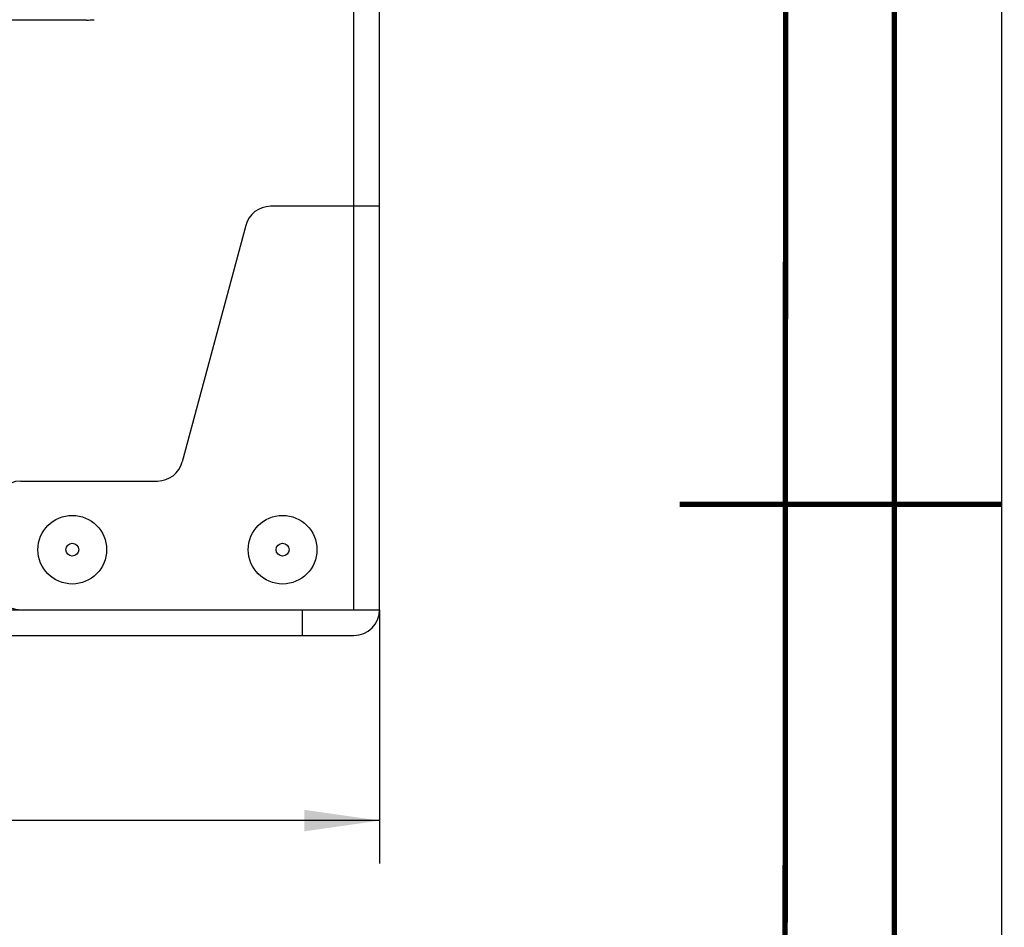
# Model space of a CAD drawing. Header units: millimetres. Extents: x 0 to 420, y 0 to 297.
# Tile 45 of 50: x 374 to 420, y 129 to 171. Entities that reach past the tile are written whole.
import ezdxf

# ---------------------------------------------------------------- set-up
doc = ezdxf.new("R2010")
doc.units = ezdxf.units.MM
doc.header["$LTSCALE"] = 23.1
doc.layers.get('0').update_dxf_attribs({"linetype": 'CONTINUOUS'})
doc.layers.add('02___PRT_ALL_AXES', color=7, linetype='CONTINUOUS')
doc.layers.add('DIM_PILOTEES', color=7, linetype='CONTINUOUS')
doc.styles.get("Standard").update_dxf_attribs({"font": 'txt', "width": 0.7})
doc.dimstyles.new('DIMSTYLE_1', dxfattribs={"dimtxt": 2.5, "dimasz": 3.5, "dimexe": 2, "dimexo": 0, "dimtad": 1, "dimlfac": 2.5, "dimdsep": 46, "dimtxsty": 'Standard', "dimblk": '_FILLED', "dimblk1": '_FILLED', "dimblk2": '_FILLED', "dimcen": 0.09, "dimazin": 2, "dimtp": 0.5, "dimtm": 0.5, "dimtfac": 1, "dimtofl": 0, "dimtmove": 0, "dimatfit": 3, "dimldrblk": '_FILLED', "dimfxl": 0, "dimtolj": 1, "dimarcsym": 0})

# ---------------------------------------------------------------- blocks, each defined once
blk = doc.blocks.new('_FILLED')
at = {"color": 0, "linetype": 'ByBlock'}
blk.add_solid([(0, 0), (-1, 0.143), (-1, -0.143)], dxfattribs=at)
blk = doc.blocks.new('*D15')
at = {"layer": 'DIM_PILOTEES', "color": 2, "linetype": 'Continuous'}
for p, q in [((303.574, 143.588), (303.574, 131.764)), ((391.014, 143.588), (391.014, 131.764)), ((303.574, 133.764), (347.294, 133.764)), ((391.014, 133.764), (347.294, 133.764))]:
    blk.add_line(p, q, dxfattribs=at)
at = {"layer": 'DIM_PILOTEES', "color": 2, "linetype": 'Continuous', "xscale": 3.5, "yscale": 3.5, "zscale": 3.5, "rotation": 180}
blk.add_blockref('_FILLED', (303.574, 133.764), dxfattribs=at)
at = {"layer": 'DIM_PILOTEES', "color": 2, "linetype": 'Continuous', "xscale": 3.5, "yscale": 3.5, "zscale": 3.5}
blk.add_blockref('_FILLED', (391.014, 133.764), dxfattribs=at)
at = {"layer": 'DIM_PILOTEES', "color": 2, "linetype": 'Continuous', "insert": (347.084, 136.889), "char_height": 2.5, "width": 13.125, "attachment_point": 2, "line_spacing_factor": 0.9}
blk.add_mtext('{\\ftxt;\\W0.0001;\\H0.0001;\\~}{\\ftxt;\\W3.5;\\H2.5; }{\\ftxt;\\W0.0001;\\H0.0001;\\~}', dxfattribs=at)

msp = doc.modelspace()

# ---------------------------------------------------------------- linework, layer by layer
at = {"color": 7, "linetype": 'Continuous'}
for p, q in [((420, 297), (420, 0)), ((410, 286.9999), (409.8296, 10.1087)), ((389.8136, 143.5882), (389.8136, 187.06)), ((391.0136, 143.5882), (391.0136, 186.7385)), ((377.3567, 171.0682), (362.2938, 171.0682)), ((391.0136, 162.3882), (385.9343, 162.3882)), ((384.7752, 161.4988), (381.8221, 150.4777)), ((374.2936, 149.5882), (380.663, 149.5882)), ((303.5736, 143.5882), (391.0136, 143.5882)), ((387.4136, 143.5882), (387.4136, 142.3882)), ((304.7736, 142.3882), (389.8136, 142.3882))]:
    msp.add_line(p, q, dxfattribs=at)
at = {"color": 7, "linetype": 'Continuous', "const_width": 0.25}
for points in [[(415, 5), (415, 292)], [(410, 287), (409.8468, 9.9234)], [(420, 148.5), (405.0001, 148.5)]]:
    msp.add_lwpolyline(points, dxfattribs=at)
at = {"color": 7, "linetype": 'Continuous'}
for centre in [(376.6936, 146.3882), (386.4936, 146.3882)]:
    msp.add_circle(centre, 0.3, dxfattribs=at)
for centre, radius, start, end in [((377.3567, 175.0682), 4, 270, 275.11284), ((385.9343, 161.1882), 1.2, 90, 165), ((380.663, 150.7882), 1.2, 270, 345), ((374.2936, 148.3882), 1.2, 90, 180), ((374.2936, 144.7882), 1.2, 180, 270), ((389.8136, 143.5882), 1.2, 270, 360)]:
    msp.add_arc(centre, radius, start, end, dxfattribs=at)
at = {"layer": '02___PRT_ALL_AXES', "color": 7, "linetype": 'Continuous'}
for centre in [(376.6936, 146.3882), (386.4936, 146.3882)]:
    msp.add_circle(centre, 1.6, dxfattribs=at)

# ---------------------------------------------------------------- dimensions: what is measured, and where the dimension line sits
at = {"layer": 'DIM_PILOTEES', "color": 2, "linetype": 'Continuous'}
dim = msp.add_linear_dim(base=(391.0136, 133.7637), p1=(303.5736, 143.5882), p2=(391.0136, 143.5882), text='{\\ftxt;\\W0.0001;\\H0.0001;\\~}{\\ftxt;\\W3.5;\\H2.5; }{\\ftxt;\\W0.0001;\\H0.0001;\\~}', dimstyle='DIMSTYLE_1', dxfattribs=at)
dim.commit()
dim.dimension.update_dxf_attribs({"geometry": '*D15', "text_midpoint": (346.727, 133.7637), "dimtype": 160})

doc.saveas('drawing.dxf')
